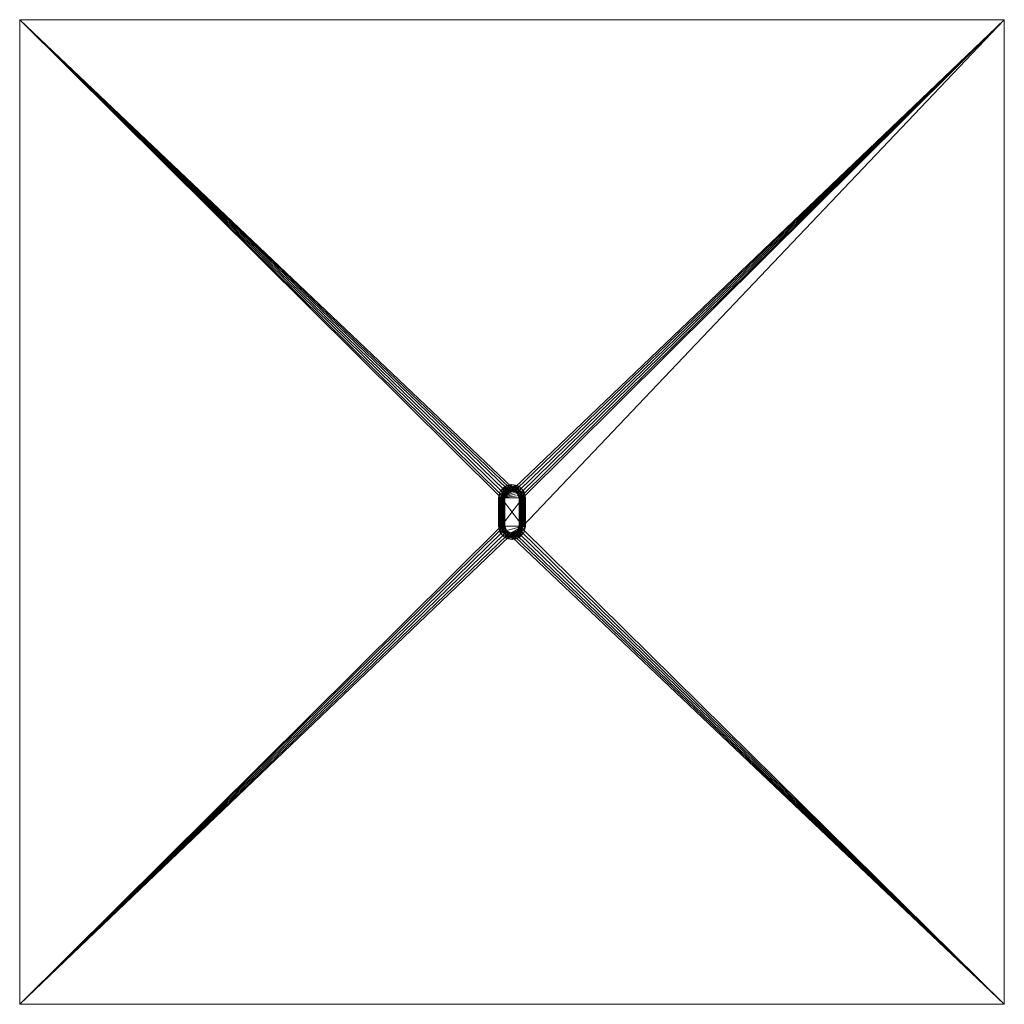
# Model space of a CAD drawing. Header units: millimetres. Extents: x -1219 to 1219, y -1219 to 1219.
import ezdxf

# ---------------------------------------------------------------- set-up
doc = ezdxf.new("R2010")
doc.units = ezdxf.units.MM
doc.layers.add('A-DOOR', color=31, linetype='Continuous')

msp = doc.modelspace()

# ---------------------------------------------------------------- linework, layer by layer
at = {"layer": 'A-DOOR', "lineweight": 13}
for p, q in [((0, 61.5, -7.1), (0, 61.5, -14.7)), ((0, 61.5, -14.7), (0, 52.5, -14.7))]:
    msp.add_line(p, q, dxfattribs=at)

# ---------------------------------------------------------------- meshes
mesh = msp.add_polyface(dxfattribs=at)
corners = [(1219.2, 1219.2, -7.1), (-1219.2, 1219.2, -7.1), (-1219.2, -1219.2, -7.1), (1219.2, -1219.2, -7.1), (-26.5, 35, -7.1), (-25.6, 41.9, -7.1), (-22.9, 48.2, -7.1), (-18.7, 53.7, -7.1), (-13.2, 57.9, -7.1), (-6.9, 60.6, -7.1), (0, 61.5, -7.1), (6.9, 60.6, -7.1), (13.2, 57.9, -7.1), (18.7, 53.7, -7.1), (22.9, 48.2, -7.1), (25.6, 41.9, -7.1), (26.5, 35, -7.1), (26.5, -35, -7.1), (25.6, -41.9, -7.1), (22.9, -48.2, -7.1), (18.7, -53.7, -7.1), (13.2, -57.9, -7.1), (6.9, -60.6, -7.1), (0, -61.5, -7.1), (-6.9, -60.6, -7.1), (-13.2, -57.9, -7.1), (-18.7, -53.7, -7.1), (-22.9, -48.2, -7.1), (-25.6, -41.9, -7.1), (-26.5, -35, -7.1)]
mesh.append_faces([[corners[k] for k in face] for face in [(14, 0, 13), (17, 0, 16), (6, 1, 5), (25, 2, 24), (27, 2, 26)]], dxfattribs={"vtx0": -1, "vtx1": -1})
mesh.append_faces([[corners[k] for k in face] for face in [(0, 14, 15), (0, 15, 16), (3, 18, 19), (3, 22, 23), (1, 6, 7), (2, 27, 28)]], dxfattribs={"vtx0": -1, "vtx2": -1})
mesh.append_faces([[corners[k] for k in face] for face in [(12, 13, 0), (11, 12, 0), (19, 20, 3), (21, 22, 3), (20, 21, 3), (8, 9, 1), (7, 8, 1), (4, 5, 1), (9, 10, 1), (25, 26, 2), (28, 29, 2)]], dxfattribs={"vtx1": -1, "vtx2": -1})
mesh.append_faces([[corners[k] for k in face] for face in [(10, 11, 0, 1), (3, 0, 17, 18), (29, 4, 1, 2), (23, 24, 2, 3)]], dxfattribs={"vtx1": -1, "vtx3": -1})
mesh = msp.add_polyface(dxfattribs=at)
corners = [(1219.2, 1219.2, -40.5), (1219.2, -1219.2, -40.5), (-1219.2, -1219.2, -40.5), (-1219.2, 1219.2, -40.5)]
mesh.append_faces([[corners[k] for k in face] for face in [(0, 1, 2, 3)]])
mesh = msp.add_polyface(dxfattribs=at)
corners = [(1219.2, 1219.2, -7.1), (1219.2, 1219.2, -40.5), (-1219.2, 1219.2, -40.5), (-1219.2, 1219.2, -7.1)]
mesh.append_faces([[corners[k] for k in face] for face in [(0, 1, 2, 3)]])
mesh = msp.add_polyface(dxfattribs=at)
corners = [(-1219.2, 1219.2, -7.1), (-1219.2, 1219.2, -40.5), (-1219.2, -1219.2, -40.5), (-1219.2, -1219.2, -7.1)]
mesh.append_faces([[corners[k] for k in face] for face in [(0, 1, 2, 3)]])
mesh = msp.add_polyface(dxfattribs=at)
corners = [(1219.2, -1219.2, -7.1), (1219.2, -1219.2, -40.5), (1219.2, 1219.2, -40.5), (1219.2, 1219.2, -7.1)]
mesh.append_faces([[corners[k] for k in face] for face in [(0, 1, 2, 3)]])
mesh = msp.add_polyface(dxfattribs=at)
corners = [(33.5, 35, -7.1), (29, 51.8, -7.1), (16.8, 64, -7.1), (0, 68.5, -7.1), (-16.8, 64, -7.1), (-29, 51.8, -7.1), (-33.5, 35, -7.1), (-31.4, 35, -5.9), (-29.1, 35, -5.2), (-26.7, 35, -5.1), (-24.3, 35, -5.6), (-22.1, 35, -6.6), (-20.3, 35, -8.2), (-18.8, 35, -10.1), (-17.9, 35, -12.3), (-17.5, 35, -14.7), (-12.4, 47.4, -14.7), (0, 52.5, -14.7), (12.4, 47.4, -14.7), (17.5, 35, -14.7), (17.9, 35, -12.3), (18.8, 35, -10.1), (20.3, 35, -8.2), (22.1, 35, -6.6), (24.3, 35, -5.6), (26.7, 35, -5.1), (29.1, 35, -5.2), (31.4, 35, -5.9), (-14.3, 42.7, -14.7), (14.3, 42.7, -14.7), (-21.6, 43.3, -6.1), (21.6, 43.3, -6.1), (-31.4, 42.8, -7.1), (31.4, 42.8, -7.1), (-15.9, 38.8, -14.7), (15.9, 38.8, -14.7), (-22.8, 39.2, -6.1), (20.8, 39, -7.4), (26.5, 40.5, -5.1), (-17.7, 51.6, -5.6), (-6.2, 49.9, -14.7), (-4.5, 57.7, -6.1), (4.9, 57.7, -6.1), (17.7, 51.6, -5.6), (6.2, 49.9, -14.7), (-10.7, 54, -6.9), (10.7, 53.7, -7.1), (-23.1, 49.1, -5.1), (-17.4, 46.2, -7.7), (-14.2, 48.3, -9.2), (-22.9, 57.9, -7.1), (-3.1, 51.2, -14.7), (-8.4, 66.3, -7.1), (-10.6, 60.7, -5.1), (-15.9, 57.5, -5.1), (0.2, 61.6, -5.1), (0.1, 55.2, -8.2), (3.1, 51.2, -14.7), (8.4, 66.3, -7.1), (15.5, 46.4, -9.4), (13, 49.6, -9), (9.3, 48.7, -14.7), (19.9, 47.5, -5.9), (22.9, 57.9, -7.1), (-9.3, 48.7, -14.7), (15.9, 57.4, -5.1), (10.8, 61, -5.1)]
mesh.append_faces([[corners[k] for k in face] for face in [(20, 35, 19)]], dxfattribs={"vtx0": -1})
mesh.append_faces([[corners[k] for k in face] for face in [(22, 37, 21), (11, 36, 10), (26, 38, 25), (12, 36, 11), (28, 30, 34), (25, 38, 24), (1, 38, 33), (5, 47, 50), (50, 54, 4), (44, 42, 57), (3, 55, 58), (61, 46, 44), (64, 49, 16)]], dxfattribs={"vtx0": -1, "vtx1": -1})
mesh.append_faces([[corners[k] for k in face] for face in [(37, 38, 31), (36, 13, 34), (39, 50, 47), (59, 60, 18), (39, 47, 48), (42, 58, 55), (45, 53, 54), (36, 32, 8), (30, 47, 32), (36, 30, 32), (56, 42, 55), (45, 39, 49), (42, 56, 57), (24, 38, 37), (62, 43, 59), (48, 49, 39), (31, 35, 37), (27, 33, 38), (21, 37, 35), (31, 38, 1), (49, 64, 45), (36, 34, 30), (41, 45, 40), (31, 59, 29), (46, 65, 66), (52, 53, 41), (43, 62, 1), (46, 61, 60), (46, 60, 65), (48, 47, 30), (54, 50, 39), (30, 28, 48), (28, 49, 48), (63, 65, 43), (55, 52, 41), (54, 53, 4), (41, 53, 45), (39, 45, 54), (56, 55, 41), (2, 66, 65), (51, 56, 41), (44, 46, 42), (60, 59, 43), (65, 60, 43), (59, 31, 62), (1, 62, 31), (58, 42, 66), (46, 66, 42)]], dxfattribs={"vtx0": -1, "vtx1": -1, "vtx2": -1})
mesh.append_faces([[corners[k] for k in face] for face in [(43, 1, 63), (34, 13, 14), (36, 9, 10), (56, 51, 17), (32, 7, 8), (36, 8, 9), (37, 23, 24), (35, 20, 21), (37, 22, 23), (59, 18, 29), (55, 3, 52), (49, 28, 16), (41, 40, 51), (56, 17, 57), (65, 63, 2)]], dxfattribs={"vtx0": -1, "vtx2": -1})
mesh.append_faces([[corners[k] for k in face] for face in [(12, 13, 36), (5, 32, 47), (29, 35, 31), (52, 4, 53), (26, 27, 38), (61, 18, 60), (64, 40, 45), (2, 58, 66)]], dxfattribs={"vtx1": -1, "vtx2": -1})
mesh.append_faces([[corners[k] for k in face] for face in [(27, 0, 33), (14, 15, 34), (32, 6, 7)]], dxfattribs={"vtx2": -1})
mesh = msp.add_polyface(dxfattribs=at)
corners = [(-33.5, -35, -7.1), (-33.5, 35, -7.1), (-29, 51.8, -7.1), (-16.8, 64, -7.1), (0, 68.5, -7.1), (16.8, 64, -7.1), (29, 51.8, -7.1), (33.5, 35, -7.1), (33.5, -35, -7.1), (29, -51.8, -7.1), (16.8, -64, -7.1), (0, -68.5, -7.1), (-16.8, -64, -7.1), (-29, -51.8, -7.1), (26.5, -35, -7.1), (26.5, 35, -7.1), (21.4, 50.6, -7.1), (8.2, 60.2, -7.1), (-8.2, 60.2, -7.1), (-21.4, 50.6, -7.1), (-26.5, 35, -7.1), (-26.5, -35, -7.1), (-21.4, -50.6, -7.1), (-8.2, -60.2, -7.1), (8.2, -60.2, -7.1), (21.4, -50.6, -7.1)]
mesh.append_faces([[corners[k] for k in face] for face in [(10, 25, 9)]], dxfattribs={"vtx0": -1, "vtx1": -1})
mesh.append_faces([[corners[k] for k in face] for face in [(2, 19, 20, 1), (1, 20, 21, 0), (19, 2, 3), (9, 25, 14, 8)]], dxfattribs={"vtx0": -1, "vtx2": -1})
mesh.append_faces([[corners[k] for k in face] for face in [(16, 17, 5, 6), (4, 5, 17, 18), (15, 16, 6, 7), (14, 15, 7, 8), (3, 4, 18, 19), (24, 25, 10, 11), (13, 0, 21, 22), (11, 12, 23, 24), (12, 13, 22, 23)]], dxfattribs={"vtx1": -1, "vtx3": -1})
mesh = msp.add_polyface(dxfattribs=at)
corners = [(-26.5, 35, -23.1), (-26.5, -35, -23.1), (-25.6, -41.9, -23.1), (-22.9, -48.2, -23.1), (-18.7, -53.7, -23.1), (-13.2, -57.9, -23.1), (-6.9, -60.6, -23.1), (0, -61.5, -23.1), (6.9, -60.6, -23.1), (13.2, -57.9, -23.1), (18.7, -53.7, -23.1), (22.9, -48.2, -23.1), (25.6, -41.9, -23.1), (26.5, -35, -23.1), (26.5, 35, -23.1), (25.6, 41.9, -23.1), (22.9, 48.2, -23.1), (18.7, 53.7, -23.1), (13.2, 57.9, -23.1), (6.9, 60.6, -23.1), (0, 61.5, -23.1), (-6.9, 60.6, -23.1), (-13.2, 57.9, -23.1), (-18.7, 53.7, -23.1), (-22.9, 48.2, -23.1), (-25.6, 41.9, -23.1)]
mesh.append_faces([[corners[k] for k in face] for face in [(0, 18, 19)]], dxfattribs={"vtx0": -1, "vtx2": -1})
mesh.append_faces([[corners[k] for k in face] for face in [(0, 21, 22, 23), (13, 5, 6, 7), (0, 14, 15, 16)]], dxfattribs={"vtx0": -1, "vtx3": -1})
mesh.append_faces([[corners[k] for k in face] for face in [(20, 21, 0, 19), (2, 3, 13, 1), (4, 5, 13, 3), (17, 18, 0, 16), (8, 9, 13, 7), (9, 10, 13)]], dxfattribs={"vtx1": -1, "vtx2": -1})
mesh.append_faces([[corners[k] for k in face] for face in [(0, 1, 13, 14)]], dxfattribs={"vtx1": -1, "vtx3": -1})
mesh.append_faces([[corners[k] for k in face] for face in [(24, 25, 0, 23), (11, 12, 13, 10)]], dxfattribs={"vtx2": -1})
mesh = msp.add_polyface(dxfattribs=at)
corners = [(-26.5, 35, -23.1), (-25.6, 41.9, -23.1), (-22.9, 48.2, -23.1), (-18.7, 53.7, -23.1), (-13.2, 57.9, -23.1), (-6.9, 60.6, -23.1), (0, 61.5, -23.1), (6.9, 60.6, -23.1), (13.2, 57.9, -23.1), (18.7, 53.7, -23.1), (22.9, 48.2, -23.1), (25.6, 41.9, -23.1), (26.5, 35, -23.1), (26.5, 35, -7.1), (25.6, 41.9, -7.1), (22.9, 48.2, -7.1), (18.7, 53.7, -7.1), (13.2, 57.9, -7.1), (6.9, 60.6, -7.1), (0, 61.5, -7.1), (-6.9, 60.6, -7.1), (-13.2, 57.9, -7.1), (-18.7, 53.7, -7.1), (-22.9, 48.2, -7.1), (-25.6, 41.9, -7.1), (-26.5, 35, -7.1)]
mesh.append_faces([[corners[k] for k in face] for face in [(1, 24, 25, 0), (14, 11, 12, 13)]], dxfattribs={"vtx0": -1})
mesh.append_faces([[corners[k] for k in face] for face in [(2, 23, 24, 1), (4, 21, 22, 3), (3, 22, 23, 2), (5, 20, 21, 4), (20, 5, 6, 19), (7, 18, 19, 6), (8, 17, 18, 7), (10, 15, 16, 9), (9, 16, 17, 8), (11, 14, 15, 10)]], dxfattribs={"vtx0": -1, "vtx2": -1})
mesh = msp.add_polyface(dxfattribs=at)
corners = [(-26.5, 35, -23.1), (-25.6, 41.9, -23.1), (-22.9, 48.2, -23.1), (-18.7, 53.7, -23.1), (-13.2, 57.9, -23.1), (-6.9, 60.6, -23.1), (0, 61.5, -23.1), (6.9, 60.6, -23.1), (13.2, 57.9, -23.1), (18.7, 53.7, -23.1), (22.9, 48.2, -23.1), (25.6, 41.9, -23.1), (26.5, 35, -23.1), (26.5, -35, -23.1), (25.6, -41.9, -23.1), (22.9, -48.2, -23.1), (18.7, -53.7, -23.1), (13.2, -57.9, -23.1), (6.9, -60.6, -23.1), (0, -61.5, -23.1), (-6.9, -60.6, -23.1), (-13.2, -57.9, -23.1), (-18.7, -53.7, -23.1), (-22.9, -48.2, -23.1), (-25.6, -41.9, -23.1), (-26.5, -35, -23.1)]
mesh.append_faces([[corners[k] for k in face] for face in [(21, 19, 20), (23, 21, 22), (6, 3, 4, 5)]], dxfattribs={"vtx0": -1})
mesh.append_faces([[corners[k] for k in face] for face in [(1, 6, 0), (0, 12, 25)]], dxfattribs={"vtx0": -1, "vtx1": -1})
mesh.append_faces([[corners[k] for k in face] for face in [(13, 21, 25, 12)]], dxfattribs={"vtx0": -1, "vtx1": -1, "vtx2": -1})
mesh.append_faces([[corners[k] for k in face] for face in [(6, 9, 12, 0)]], dxfattribs={"vtx0": -1, "vtx1": -1, "vtx2": -1, "vtx3": -1})
mesh.append_faces([[corners[k] for k in face] for face in [(21, 17, 18, 19)]], dxfattribs={"vtx0": -1, "vtx3": -1})
mesh.append_faces([[corners[k] for k in face] for face in [(13, 14, 17, 21)]], dxfattribs={"vtx1": -1, "vtx2": -1, "vtx3": -1})
mesh.append_faces([[corners[k] for k in face] for face in [(15, 16, 17, 14), (10, 11, 12, 9)]], dxfattribs={"vtx2": -1})
mesh.append_faces([[corners[k] for k in face] for face in [(23, 24, 25, 21), (1, 2, 3, 6)]], dxfattribs={"vtx2": -1, "vtx3": -1})
mesh.append_faces([[corners[k] for k in face] for face in [(6, 7, 8, 9)]], dxfattribs={"vtx3": -1})
mesh = msp.add_polyface(dxfattribs=at)
corners = [(-26.5, 35, -20.1), (-26.5, -35, -20.1), (-25.6, -41.9, -20.1), (-22.9, -48.2, -20.1), (-18.7, -53.7, -20.1), (-13.2, -57.9, -20.1), (-6.9, -60.6, -20.1), (0, -61.5, -20.1), (6.9, -60.6, -20.1), (13.2, -57.9, -20.1), (18.7, -53.7, -20.1), (22.9, -48.2, -20.1), (25.6, -41.9, -20.1), (26.5, -35, -20.1), (26.5, 35, -20.1), (25.6, 41.9, -20.1), (22.9, 48.2, -20.1), (18.7, 53.7, -20.1), (13.2, 57.9, -20.1), (6.9, 60.6, -20.1), (0, 61.5, -20.1), (-6.9, 60.6, -20.1), (-13.2, 57.9, -20.1), (-18.7, 53.7, -20.1), (-22.9, 48.2, -20.1), (-25.6, 41.9, -20.1)]
mesh.append_faces([[corners[k] for k in face] for face in [(1, 13, 0)]], dxfattribs={"vtx0": -1, "vtx1": -1})
mesh.append_faces([[corners[k] for k in face] for face in [(13, 7, 8)]], dxfattribs={"vtx0": -1, "vtx2": -1})
mesh.append_faces([[corners[k] for k in face] for face in [(0, 21, 22, 23), (13, 1, 2, 3), (13, 5, 6, 7), (13, 8, 9, 10)]], dxfattribs={"vtx0": -1, "vtx3": -1})
mesh.append_faces([[corners[k] for k in face] for face in [(20, 21, 0, 19), (18, 19, 0, 17), (16, 17, 0, 15), (14, 15, 0, 13), (4, 5, 13, 3)]], dxfattribs={"vtx1": -1, "vtx2": -1})
mesh.append_faces([[corners[k] for k in face] for face in [(24, 25, 0, 23), (11, 12, 13, 10)]], dxfattribs={"vtx2": -1})
mesh = msp.add_polyface(dxfattribs=at)
corners = [(-26.5, 35, -20.1), (-25.6, 41.9, -20.1), (-22.9, 48.2, -20.1), (-18.7, 53.7, -20.1), (-13.2, 57.9, -20.1), (-6.9, 60.6, -20.1), (0, 61.5, -20.1), (6.9, 60.6, -20.1), (13.2, 57.9, -20.1), (18.7, 53.7, -20.1), (22.9, 48.2, -20.1), (25.6, 41.9, -20.1), (26.5, 35, -20.1), (26.5, 35, -23.1), (25.6, 41.9, -23.1), (22.9, 48.2, -23.1), (18.7, 53.7, -23.1), (13.2, 57.9, -23.1), (6.9, 60.6, -23.1), (0, 61.5, -23.1), (-6.9, 60.6, -23.1), (-13.2, 57.9, -23.1), (-18.7, 53.7, -23.1), (-22.9, 48.2, -23.1), (-25.6, 41.9, -23.1), (-26.5, 35, -23.1)]
mesh.append_faces([[corners[k] for k in face] for face in [(13, 14, 11, 12), (0, 1, 24, 25)]], dxfattribs={"vtx1": -1})
mesh.append_faces([[corners[k] for k in face] for face in [(14, 15, 10, 11), (16, 17, 8, 9), (15, 16, 9, 10), (17, 18, 7, 8), (6, 7, 18, 19), (19, 20, 5, 6), (20, 21, 4, 5), (22, 23, 2, 3), (21, 22, 3, 4), (23, 24, 1, 2)]], dxfattribs={"vtx1": -1, "vtx3": -1})
mesh = msp.add_polyface(dxfattribs=at)
corners = [(26.5, 35, -14.7), (25.6, 41.9, -14.7), (22.9, 48.2, -14.7), (18.7, 53.7, -14.7), (13.2, 57.9, -14.7), (6.9, 60.6, -14.7), (0, 61.5, -14.7), (-6.9, 60.6, -14.7), (-13.2, 57.9, -14.7), (-18.7, 53.7, -14.7), (-22.9, 48.2, -14.7), (-25.6, 41.9, -14.7), (-26.5, 35, -14.7), (-26.5, -35, -14.7), (-25.6, -41.9, -14.7), (-22.9, -48.2, -14.7), (-18.7, -53.7, -14.7), (-13.2, -57.9, -14.7), (-6.9, -60.6, -14.7), (0, -61.5, -14.7), (6.9, -60.6, -14.7), (13.2, -57.9, -14.7), (18.7, -53.7, -14.7), (22.9, -48.2, -14.7), (25.6, -41.9, -14.7), (26.5, -35, -14.7), (17.5, -35, -14.7), (16.9, -39.5, -14.7), (15.2, -43.8, -14.7), (12.4, -47.4, -14.7), (8.8, -50.2, -14.7), (4.5, -51.9, -14.7), (0, -52.5, -14.7), (-4.5, -51.9, -14.7), (-8.8, -50.2, -14.7), (-12.4, -47.4, -14.7), (-15.2, -43.8, -14.7), (-16.9, -39.5, -14.7), (-17.5, -35, -14.7), (-17.5, 35, -14.7), (-16.9, 39.5, -14.7), (-15.2, 43.8, -14.7), (-12.4, 47.4, -14.7), (-8.8, 50.2, -14.7), (-4.5, 51.9, -14.7), (0, 52.5, -14.7), (4.5, 51.9, -14.7), (8.8, 50.2, -14.7), (12.4, 47.4, -14.7), (15.2, 43.8, -14.7), (16.9, 39.5, -14.7), (17.5, 35, -14.7)]
mesh.append_faces([[corners[k] for k in face] for face in [(33, 17, 18, 32), (12, 39, 40, 11), (41, 10, 11, 40), (42, 9, 10, 41), (43, 8, 9, 42), (8, 43, 44), (22, 29, 30), (23, 28, 29, 22), (28, 23, 24, 27), (25, 26, 27, 24), (26, 25, 0, 51), (47, 3, 4, 46), (46, 4, 5, 45)]], dxfattribs={"vtx0": -1, "vtx2": -1})
mesh.append_faces([[corners[k] for k in face] for face in [(32, 18, 19, 20)]], dxfattribs={"vtx0": -1, "vtx3": -1})
mesh.append_faces([[corners[k] for k in face] for face in [(33, 34, 17), (6, 7, 45, 5), (47, 48, 3)]], dxfattribs={"vtx1": -1, "vtx2": -1})
mesh.append_faces([[corners[k] for k in face] for face in [(36, 37, 14, 15), (37, 38, 13, 14), (12, 13, 38, 39), (15, 16, 35, 36), (34, 35, 16, 17), (7, 8, 44, 45), (31, 32, 20, 21), (30, 31, 21, 22), (50, 51, 0, 1), (48, 49, 2, 3), (1, 2, 49, 50)]], dxfattribs={"vtx1": -1, "vtx3": -1})
mesh = msp.add_polyface(dxfattribs=at)
corners = [(26.5, 35, -20.1), (26.5, -35, -20.1), (25.6, -41.9, -20.1), (22.9, -48.2, -20.1), (18.7, -53.7, -20.1), (13.2, -57.9, -20.1), (6.9, -60.6, -20.1), (0, -61.5, -20.1), (-6.9, -60.6, -20.1), (-13.2, -57.9, -20.1), (-18.7, -53.7, -20.1), (-22.9, -48.2, -20.1), (-25.6, -41.9, -20.1), (-26.5, -35, -20.1), (-26.5, 35, -20.1), (-25.6, 41.9, -20.1), (-22.9, 48.2, -20.1), (-18.7, 53.7, -20.1), (-13.2, 57.9, -20.1), (-6.9, 60.6, -20.1), (0, 61.5, -20.1), (6.9, 60.6, -20.1), (13.2, 57.9, -20.1), (18.7, 53.7, -20.1), (22.9, 48.2, -20.1), (25.6, 41.9, -20.1), (17.5, -35, -20.1), (17.5, 35, -20.1), (16.9, 39.5, -20.1), (15.2, 43.8, -20.1), (12.4, 47.4, -20.1), (8.8, 50.2, -20.1), (4.5, 51.9, -20.1), (0, 52.5, -20.1), (-4.5, 51.9, -20.1), (-8.8, 50.2, -20.1), (-12.4, 47.4, -20.1), (-15.2, 43.8, -20.1), (-16.9, 39.5, -20.1), (-17.5, 35, -20.1), (-17.5, -35, -20.1), (-16.9, -39.5, -20.1), (-15.2, -43.8, -20.1), (-12.4, -47.4, -20.1), (-8.8, -50.2, -20.1), (-4.5, -51.9, -20.1), (0, -52.5, -20.1), (4.5, -51.9, -20.1), (8.8, -50.2, -20.1), (12.4, -47.4, -20.1), (15.2, -43.8, -20.1), (16.9, -39.5, -20.1)]
mesh.append_faces([[corners[k] for k in face] for face in [(47, 5, 6, 46), (0, 27, 28, 25), (29, 24, 25, 28), (30, 23, 24, 29), (31, 22, 23, 30), (22, 31, 32), (10, 43, 44), (11, 42, 43, 10), (42, 11, 12, 41), (13, 40, 41, 12), (40, 13, 14, 39), (35, 17, 18, 34), (34, 18, 19, 33)]], dxfattribs={"vtx0": -1, "vtx2": -1})
mesh.append_faces([[corners[k] for k in face] for face in [(46, 6, 7, 8)]], dxfattribs={"vtx0": -1, "vtx3": -1})
mesh.append_faces([[corners[k] for k in face] for face in [(47, 48, 5), (20, 21, 33, 19), (35, 36, 17)]], dxfattribs={"vtx1": -1, "vtx2": -1})
mesh.append_faces([[corners[k] for k in face] for face in [(50, 51, 2, 3), (51, 26, 1, 2), (0, 1, 26, 27), (3, 4, 49, 50), (48, 49, 4, 5), (21, 22, 32, 33), (45, 46, 8, 9), (44, 45, 9, 10), (38, 39, 14, 15), (36, 37, 16, 17), (15, 16, 37, 38)]], dxfattribs={"vtx1": -1, "vtx3": -1})
mesh = msp.add_polyface(dxfattribs=at)
corners = [(-26.5, 35, -14.7), (-25.6, 41.9, -14.7), (-22.9, 48.2, -14.7), (-18.7, 53.7, -14.7), (-13.2, 57.9, -14.7), (-6.9, 60.6, -14.7), (0, 61.5, -14.7), (6.9, 60.6, -14.7), (13.2, 57.9, -14.7), (18.7, 53.7, -14.7), (22.9, 48.2, -14.7), (25.6, 41.9, -14.7), (26.5, 35, -14.7), (26.5, 35, -20.1), (25.6, 41.9, -20.1), (22.9, 48.2, -20.1), (18.7, 53.7, -20.1), (13.2, 57.9, -20.1), (6.9, 60.6, -20.1), (0, 61.5, -20.1), (-6.9, 60.6, -20.1), (-13.2, 57.9, -20.1), (-18.7, 53.7, -20.1), (-22.9, 48.2, -20.1), (-25.6, 41.9, -20.1), (-26.5, 35, -20.1)]
mesh.append_faces([[corners[k] for k in face] for face in [(13, 14, 11, 12), (0, 1, 24, 25)]], dxfattribs={"vtx1": -1})
mesh.append_faces([[corners[k] for k in face] for face in [(14, 15, 10, 11), (16, 17, 8, 9), (15, 16, 9, 10), (17, 18, 7, 8), (6, 7, 18, 19), (19, 20, 5, 6), (20, 21, 4, 5), (22, 23, 2, 3), (21, 22, 3, 4), (23, 24, 1, 2)]], dxfattribs={"vtx1": -1, "vtx3": -1})
mesh = msp.add_polyface(dxfattribs=at)
corners = [(26.5, 35, -14.7), (21.4, 50.6, -14.7), (8.2, 60.2, -14.7), (-8.2, 60.2, -14.7), (-21.4, 50.6, -14.7), (-26.5, 35, -14.7), (-26.5, 35, -7.1), (-21.4, 50.6, -7.1), (-8.2, 60.2, -7.1), (8.2, 60.2, -7.1), (21.4, 50.6, -7.1), (26.5, 35, -7.1), (-23.1, 45.5, -14.7), (-24, 42.8, -7.1), (-14.8, 55.4, -7.1), (-14.8, 55.4, -14.7), (0, 60.2, -14.7), (0, 60.2, -7.1), (14.8, 55.4, -7.1), (14.8, 55.4, -14.7), (23.1, 45.5, -7.1), (24, 42.8, -14.7), (-24.8, 40.3, -14.7), (24.8, 40.3, -7.1)]
mesh.append_faces([[corners[k] for k in face] for face in [(7, 12, 13), (21, 23, 0), (1, 20, 21), (20, 1, 10)]], dxfattribs={"vtx0": -1, "vtx1": -1})
mesh.append_faces([[corners[k] for k in face] for face in [(13, 12, 22), (7, 4, 12), (21, 20, 23)]], dxfattribs={"vtx0": -1, "vtx2": -1})
mesh.append_faces([[corners[k] for k in face] for face in [(6, 13, 22)]], dxfattribs={"vtx1": -1, "vtx2": -1})
mesh.append_faces([[corners[k] for k in face] for face in [(15, 4, 7, 14), (3, 15, 14, 8), (17, 9, 2, 16), (19, 2, 9, 18), (18, 10, 1, 19), (16, 3, 8, 17)]], dxfattribs={"vtx1": -1, "vtx3": -1})
mesh.append_faces([[corners[k] for k in face] for face in [(22, 5, 6), (23, 11, 0)]], dxfattribs={"vtx2": -1})
mesh = msp.add_polyface(dxfattribs=at)
corners = [(-26.5, -35, -14.7), (-26.5, 35, -14.7), (-21.4, 50.6, -14.7), (-8.2, 60.2, -14.7), (8.2, 60.2, -14.7), (21.4, 50.6, -14.7), (26.5, 35, -14.7), (26.5, -35, -14.7), (21.4, -50.6, -14.7), (8.2, -60.2, -14.7), (-8.2, -60.2, -14.7), (-21.4, -50.6, -14.7), (17.5, -35, -14.7), (17.5, 35, -14.7), (12.4, 47.4, -14.7), (0, 52.5, -14.7), (-12.4, 47.4, -14.7), (-17.5, 35, -14.7), (-17.5, -35, -14.7), (-12.4, -47.4, -14.7), (0, -52.5, -14.7), (12.4, -47.4, -14.7)]
mesh.append_faces([[corners[k] for k in face] for face in [(17, 2, 16), (18, 0, 17)]], dxfattribs={"vtx0": -1, "vtx1": -1})
mesh.append_faces([[corners[k] for k in face] for face in [(14, 4, 5, 13), (4, 14, 15, 3), (16, 2, 3, 15)]], dxfattribs={"vtx0": -1, "vtx2": -1})
mesh.append_faces([[corners[k] for k in face] for face in [(13, 5, 6, 7)]], dxfattribs={"vtx0": -1, "vtx3": -1})
mesh.append_faces([[corners[k] for k in face] for face in [(1, 2, 17, 0)]], dxfattribs={"vtx1": -1, "vtx2": -1})
mesh.append_faces([[corners[k] for k in face] for face in [(7, 8, 12, 13), (8, 9, 21, 12), (20, 21, 9, 10), (11, 0, 18, 19), (10, 11, 19, 20)]], dxfattribs={"vtx1": -1, "vtx3": -1})
mesh = msp.add_polyface(dxfattribs=at)
corners = [(17.5, 35, -14.7), (16.9, 39.5, -14.7), (15.2, 43.8, -14.7), (12.4, 47.4, -14.7), (8.8, 50.2, -14.7), (4.5, 51.9, -14.7), (0, 52.5, -14.7), (-4.5, 51.9, -14.7), (-8.8, 50.2, -14.7), (-12.4, 47.4, -14.7), (-15.2, 43.8, -14.7), (-16.9, 39.5, -14.7), (-17.5, 35, -14.7), (-17.5, 35, -20.1), (-16.9, 39.5, -20.1), (-15.2, 43.8, -20.1), (-12.4, 47.4, -20.1), (-8.8, 50.2, -20.1), (-4.5, 51.9, -20.1), (0, 52.5, -20.1), (4.5, 51.9, -20.1), (8.8, 50.2, -20.1), (12.4, 47.4, -20.1), (15.2, 43.8, -20.1), (16.9, 39.5, -20.1), (17.5, 35, -20.1)]
mesh.append_faces([[corners[k] for k in face] for face in [(0, 1, 24, 25)]], dxfattribs={"vtx1": -1})
mesh.append_faces([[corners[k] for k in face] for face in [(10, 11, 14, 15), (8, 9, 16, 17), (9, 10, 15, 16), (7, 8, 17, 18), (18, 19, 6, 7), (4, 5, 20, 21), (3, 4, 21, 22), (1, 2, 23, 24), (2, 3, 22, 23), (19, 20, 5, 6)]], dxfattribs={"vtx1": -1, "vtx3": -1})
mesh.append_faces([[corners[k] for k in face] for face in [(11, 12, 13, 14)]], dxfattribs={"vtx3": -1})
mesh = msp.add_polyface(dxfattribs=at)
corners = [(-33.5, -35, -7.1), (-31.4, -35, -5.9), (-29.1, -35, -5.2), (-26.7, -35, -5.1), (-24.3, -35, -5.6), (-22.1, -35, -6.6), (-20.3, -35, -8.2), (-18.8, -35, -10.1), (-17.9, -35, -12.3), (-17.5, -35, -14.7), (-17.5, 35, -14.7), (-17.9, 35, -12.3), (-18.8, 35, -10.1), (-20.3, 35, -8.2), (-22.1, 35, -6.6), (-24.3, 35, -5.6), (-26.7, 35, -5.1), (-29.1, 35, -5.2), (-31.4, 35, -5.9), (-33.5, 35, -7.1)]
mesh.append_faces([[corners[k] for k in face] for face in [(1, 18, 19, 0)]], dxfattribs={"vtx0": -1})
mesh.append_faces([[corners[k] for k in face] for face in [(7, 12, 13, 6), (8, 11, 12, 7), (6, 13, 14, 5), (5, 14, 15, 4), (4, 15, 16, 3), (2, 17, 18, 1), (3, 16, 17, 2)]], dxfattribs={"vtx0": -1, "vtx2": -1})
mesh.append_faces([[corners[k] for k in face] for face in [(9, 10, 11, 8)]], dxfattribs={"vtx2": -1})
mesh = msp.add_polyface(dxfattribs=at)
corners = [(-26.5, 35, -23.1), (-26.5, 35, -7.1), (-26.5, -35, -7.1), (-26.5, -35, -23.1)]
mesh.append_faces([[corners[k] for k in face] for face in [(0, 1, 2, 3)]])
mesh = msp.add_polyface(dxfattribs=at)
corners = [(-26.5, 35, -20.1), (-26.5, 35, -23.1), (-26.5, -35, -23.1), (-26.5, -35, -20.1)]
mesh.append_faces([[corners[k] for k in face] for face in [(0, 1, 2, 3)]])
mesh = msp.add_polyface(dxfattribs=at)
corners = [(-26.5, 35, -14.7), (-26.5, 35, -20.1), (-26.5, -35, -20.1), (-26.5, -35, -14.7)]
mesh.append_faces([[corners[k] for k in face] for face in [(0, 1, 2, 3)]])
mesh = msp.add_polyface(dxfattribs=at)
corners = [(-26.5, -35, -7.1), (-26.5, 35, -7.1), (-26.5, 35, -14.7), (-26.5, -35, -14.7)]
mesh.append_faces([[corners[k] for k in face] for face in [(0, 1, 2, 3)]])
mesh = msp.add_polyface(dxfattribs=at)
corners = [(-17.5, -35, -14.7), (-17.5, -35, -20.1), (-17.5, 35, -20.1), (-17.5, 35, -14.7)]
mesh.append_faces([[corners[k] for k in face] for face in [(0, 1, 2, 3)]])
mesh = msp.add_polyface(dxfattribs=at)
corners = [(17.5, 35, -14.7), (17.5, 35, -20.1), (17.5, -35, -20.1), (17.5, -35, -14.7)]
mesh.append_faces([[corners[k] for k in face] for face in [(0, 1, 2, 3)]])
mesh = msp.add_polyface(dxfattribs=at)
corners = [(33.5, 35, -7.1), (31.4, 35, -5.9), (29.1, 35, -5.2), (26.7, 35, -5.1), (24.3, 35, -5.6), (22.1, 35, -6.6), (20.3, 35, -8.2), (18.8, 35, -10.1), (17.9, 35, -12.3), (17.5, 35, -14.7), (17.5, -35, -14.7), (17.9, -35, -12.3), (18.8, -35, -10.1), (20.3, -35, -8.2), (22.1, -35, -6.6), (24.3, -35, -5.6), (26.7, -35, -5.1), (29.1, -35, -5.2), (31.4, -35, -5.9), (33.5, -35, -7.1)]
mesh.append_faces([[corners[k] for k in face] for face in [(1, 18, 19, 0)]], dxfattribs={"vtx0": -1})
mesh.append_faces([[corners[k] for k in face] for face in [(7, 12, 13, 6), (8, 11, 12, 7), (6, 13, 14, 5), (5, 14, 15, 4), (4, 15, 16, 3), (2, 17, 18, 1), (3, 16, 17, 2)]], dxfattribs={"vtx0": -1, "vtx2": -1})
mesh.append_faces([[corners[k] for k in face] for face in [(9, 10, 11, 8)]], dxfattribs={"vtx2": -1})
mesh = msp.add_polyface(dxfattribs=at)
corners = [(26.5, -35, -23.1), (26.5, -35, -7.1), (26.5, 35, -7.1), (26.5, 35, -23.1)]
mesh.append_faces([[corners[k] for k in face] for face in [(0, 1, 2, 3)]])
mesh = msp.add_polyface(dxfattribs=at)
corners = [(26.5, -35, -20.1), (26.5, -35, -23.1), (26.5, 35, -23.1), (26.5, 35, -20.1)]
mesh.append_faces([[corners[k] for k in face] for face in [(0, 1, 2, 3)]])
mesh = msp.add_polyface(dxfattribs=at)
corners = [(26.5, -35, -14.7), (26.5, -35, -20.1), (26.5, 35, -20.1), (26.5, 35, -14.7)]
mesh.append_faces([[corners[k] for k in face] for face in [(0, 1, 2, 3)]])
mesh = msp.add_polyface(dxfattribs=at)
corners = [(26.5, 35, -7.1), (26.5, -35, -7.1), (26.5, -35, -14.7), (26.5, 35, -14.7)]
mesh.append_faces([[corners[k] for k in face] for face in [(0, 1, 2, 3)]])
mesh = msp.add_polyface(dxfattribs=at)
corners = [(-33.5, -35, -7.1), (-29, -51.8, -7.1), (-16.8, -64, -7.1), (0, -68.5, -7.1), (16.8, -64, -7.1), (29, -51.8, -7.1), (33.5, -35, -7.1), (31.4, -35, -5.9), (29.1, -35, -5.2), (26.7, -35, -5.1), (24.3, -35, -5.6), (22.1, -35, -6.6), (20.3, -35, -8.2), (18.8, -35, -10.1), (17.9, -35, -12.3), (17.5, -35, -14.7), (12.4, -47.4, -14.7), (0, -52.5, -14.7), (-12.4, -47.4, -14.7), (-17.5, -35, -14.7), (-17.9, -35, -12.3), (-18.8, -35, -10.1), (-20.3, -35, -8.2), (-22.1, -35, -6.6), (-24.3, -35, -5.6), (-26.7, -35, -5.1), (-29.1, -35, -5.2), (-31.4, -35, -5.9), (14.3, -42.7, -14.7), (-14.3, -42.7, -14.7), (21.6, -43.3, -6.1), (-21.6, -43.3, -6.1), (31.4, -42.8, -7.1), (-31.4, -42.8, -7.1), (15.9, -38.8, -14.7), (-15.9, -38.8, -14.7), (22.8, -39.2, -6.1), (-20.8, -39, -7.4), (-26.5, -40.5, -5.1), (17.7, -51.6, -5.6), (6.2, -49.9, -14.7), (4.5, -57.7, -6.1), (-4.9, -57.7, -6.1), (-17.7, -51.6, -5.6), (-6.2, -49.9, -14.7), (10.7, -54, -6.9), (-10.7, -53.7, -7.1), (23.1, -49.1, -5.1), (17.4, -46.2, -7.7), (14.2, -48.3, -9.2), (22.9, -57.9, -7.1), (3.1, -51.2, -14.7), (8.4, -66.3, -7.1), (10.6, -60.7, -5.1), (15.9, -57.5, -5.1), (-0.2, -61.6, -5.1), (-0.1, -55.2, -8.2), (-3.1, -51.2, -14.7), (-8.4, -66.3, -7.1), (-15.5, -46.4, -9.4), (-13, -49.6, -9), (-9.3, -48.7, -14.7), (-19.9, -47.5, -5.9), (-22.9, -57.9, -7.1), (9.3, -48.7, -14.7), (-15.9, -57.4, -5.1), (-10.8, -61, -5.1)]
mesh.append_faces([[corners[k] for k in face] for face in [(20, 35, 19)]], dxfattribs={"vtx0": -1})
mesh.append_faces([[corners[k] for k in face] for face in [(22, 37, 21), (11, 36, 10), (26, 38, 25), (12, 36, 11), (28, 30, 34), (25, 38, 24), (1, 38, 33), (5, 47, 50), (50, 54, 4), (3, 55, 58), (61, 46, 44), (64, 49, 16)]], dxfattribs={"vtx0": -1, "vtx1": -1})
mesh.append_faces([[corners[k] for k in face] for face in [(37, 38, 31), (36, 13, 34), (39, 50, 47), (59, 60, 18), (39, 47, 48), (42, 58, 55), (45, 53, 54), (36, 32, 8), (30, 47, 32), (36, 30, 32), (55, 56, 42), (45, 39, 49), (42, 56, 57), (24, 38, 37), (62, 43, 59), (48, 49, 39), (31, 35, 37), (27, 33, 38), (21, 37, 35), (31, 38, 1), (49, 64, 45), (36, 34, 30), (41, 45, 40), (31, 59, 29), (46, 65, 66), (52, 53, 41), (43, 62, 1), (46, 61, 60), (46, 60, 65), (48, 47, 30), (54, 50, 39), (30, 28, 48), (28, 49, 48), (63, 65, 43), (55, 52, 41), (54, 53, 4), (41, 53, 45), (39, 45, 54), (56, 55, 41), (2, 66, 65), (51, 56, 41), (44, 46, 42), (60, 59, 43), (65, 60, 43), (59, 31, 62), (1, 62, 31), (58, 42, 66), (46, 66, 42)]], dxfattribs={"vtx0": -1, "vtx1": -1, "vtx2": -1})
mesh.append_faces([[corners[k] for k in face] for face in [(43, 1, 63), (34, 13, 14), (36, 9, 10), (56, 51, 17), (32, 7, 8), (36, 8, 9), (37, 23, 24), (35, 20, 21), (37, 22, 23), (59, 18, 29), (55, 3, 52), (49, 28, 16), (41, 40, 51), (56, 17, 57), (65, 63, 2)]], dxfattribs={"vtx0": -1, "vtx2": -1})
mesh.append_faces([[corners[k] for k in face] for face in [(12, 13, 36), (5, 32, 47), (29, 35, 31), (52, 4, 53), (26, 27, 38), (57, 44, 42), (61, 18, 60), (64, 40, 45), (2, 58, 66)]], dxfattribs={"vtx1": -1, "vtx2": -1})
mesh.append_faces([[corners[k] for k in face] for face in [(27, 0, 33), (14, 15, 34), (32, 6, 7)]], dxfattribs={"vtx2": -1})
mesh = msp.add_polyface(dxfattribs=at)
corners = [(26.5, -35, -23.1), (25.6, -41.9, -23.1), (22.9, -48.2, -23.1), (18.7, -53.7, -23.1), (13.2, -57.9, -23.1), (6.9, -60.6, -23.1), (0, -61.5, -23.1), (-6.9, -60.6, -23.1), (-13.2, -57.9, -23.1), (-18.7, -53.7, -23.1), (-22.9, -48.2, -23.1), (-25.6, -41.9, -23.1), (-26.5, -35, -23.1), (-26.5, -35, -7.1), (-25.6, -41.9, -7.1), (-22.9, -48.2, -7.1), (-18.7, -53.7, -7.1), (-13.2, -57.9, -7.1), (-6.9, -60.6, -7.1), (0, -61.5, -7.1), (6.9, -60.6, -7.1), (13.2, -57.9, -7.1), (18.7, -53.7, -7.1), (22.9, -48.2, -7.1), (25.6, -41.9, -7.1), (26.5, -35, -7.1)]
mesh.append_faces([[corners[k] for k in face] for face in [(1, 24, 25, 0), (14, 11, 12, 13)]], dxfattribs={"vtx0": -1})
mesh.append_faces([[corners[k] for k in face] for face in [(2, 23, 24, 1), (4, 21, 22, 3), (3, 22, 23, 2), (5, 20, 21, 4), (20, 5, 6, 19), (7, 18, 19, 6), (8, 17, 18, 7), (10, 15, 16, 9), (9, 16, 17, 8), (11, 14, 15, 10)]], dxfattribs={"vtx0": -1, "vtx2": -1})
mesh = msp.add_polyface(dxfattribs=at)
corners = [(26.5, -35, -20.1), (25.6, -41.9, -20.1), (22.9, -48.2, -20.1), (18.7, -53.7, -20.1), (13.2, -57.9, -20.1), (6.9, -60.6, -20.1), (0, -61.5, -20.1), (-6.9, -60.6, -20.1), (-13.2, -57.9, -20.1), (-18.7, -53.7, -20.1), (-22.9, -48.2, -20.1), (-25.6, -41.9, -20.1), (-26.5, -35, -20.1), (-26.5, -35, -23.1), (-25.6, -41.9, -23.1), (-22.9, -48.2, -23.1), (-18.7, -53.7, -23.1), (-13.2, -57.9, -23.1), (-6.9, -60.6, -23.1), (0, -61.5, -23.1), (6.9, -60.6, -23.1), (13.2, -57.9, -23.1), (18.7, -53.7, -23.1), (22.9, -48.2, -23.1), (25.6, -41.9, -23.1), (26.5, -35, -23.1)]
mesh.append_faces([[corners[k] for k in face] for face in [(13, 14, 11, 12), (0, 1, 24, 25)]], dxfattribs={"vtx1": -1})
mesh.append_faces([[corners[k] for k in face] for face in [(14, 15, 10, 11), (16, 17, 8, 9), (15, 16, 9, 10), (17, 18, 7, 8), (6, 7, 18, 19), (19, 20, 5, 6), (20, 21, 4, 5), (22, 23, 2, 3), (21, 22, 3, 4), (23, 24, 1, 2)]], dxfattribs={"vtx1": -1, "vtx3": -1})
mesh = msp.add_polyface(dxfattribs=at)
corners = [(26.5, -35, -14.7), (25.6, -41.9, -14.7), (22.9, -48.2, -14.7), (18.7, -53.7, -14.7), (13.2, -57.9, -14.7), (6.9, -60.6, -14.7), (0, -61.5, -14.7), (-6.9, -60.6, -14.7), (-13.2, -57.9, -14.7), (-18.7, -53.7, -14.7), (-22.9, -48.2, -14.7), (-25.6, -41.9, -14.7), (-26.5, -35, -14.7), (-26.5, -35, -20.1), (-25.6, -41.9, -20.1), (-22.9, -48.2, -20.1), (-18.7, -53.7, -20.1), (-13.2, -57.9, -20.1), (-6.9, -60.6, -20.1), (0, -61.5, -20.1), (6.9, -60.6, -20.1), (13.2, -57.9, -20.1), (18.7, -53.7, -20.1), (22.9, -48.2, -20.1), (25.6, -41.9, -20.1), (26.5, -35, -20.1)]
mesh.append_faces([[corners[k] for k in face] for face in [(13, 14, 11, 12), (0, 1, 24, 25)]], dxfattribs={"vtx1": -1})
mesh.append_faces([[corners[k] for k in face] for face in [(14, 15, 10, 11), (16, 17, 8, 9), (15, 16, 9, 10), (17, 18, 7, 8), (6, 7, 18, 19), (19, 20, 5, 6), (20, 21, 4, 5), (22, 23, 2, 3), (21, 22, 3, 4), (23, 24, 1, 2)]], dxfattribs={"vtx1": -1, "vtx3": -1})
mesh = msp.add_polyface(dxfattribs=at)
corners = [(-26.5, -35, -14.7), (-21.4, -50.6, -14.7), (-8.2, -60.2, -14.7), (8.2, -60.2, -14.7), (21.4, -50.6, -14.7), (26.5, -35, -14.7), (26.5, -35, -7.1), (21.4, -50.6, -7.1), (8.2, -60.2, -7.1), (-8.2, -60.2, -7.1), (-21.4, -50.6, -7.1), (-26.5, -35, -7.1), (23.1, -45.5, -14.7), (24, -42.8, -7.1), (14.8, -55.4, -7.1), (14.8, -55.4, -14.7), (0, -60.2, -14.7), (0, -60.2, -7.1), (-14.8, -55.4, -7.1), (-14.8, -55.4, -14.7), (-23.1, -45.5, -7.1), (-24, -42.8, -14.7), (24.8, -40.3, -14.7), (-24.8, -40.3, -7.1)]
mesh.append_faces([[corners[k] for k in face] for face in [(7, 12, 13), (21, 23, 0), (1, 20, 21), (20, 1, 10)]], dxfattribs={"vtx0": -1, "vtx1": -1})
mesh.append_faces([[corners[k] for k in face] for face in [(13, 12, 22), (7, 4, 12), (21, 20, 23)]], dxfattribs={"vtx0": -1, "vtx2": -1})
mesh.append_faces([[corners[k] for k in face] for face in [(6, 13, 22)]], dxfattribs={"vtx1": -1, "vtx2": -1})
mesh.append_faces([[corners[k] for k in face] for face in [(15, 4, 7, 14), (3, 15, 14, 8), (17, 9, 2, 16), (19, 2, 9, 18), (18, 10, 1, 19), (16, 3, 8, 17)]], dxfattribs={"vtx1": -1, "vtx3": -1})
mesh.append_faces([[corners[k] for k in face] for face in [(22, 5, 6), (23, 11, 0)]], dxfattribs={"vtx2": -1})
mesh = msp.add_polyface(dxfattribs=at)
corners = [(-17.5, -35, -14.7), (-16.9, -39.5, -14.7), (-15.2, -43.8, -14.7), (-12.4, -47.4, -14.7), (-8.8, -50.2, -14.7), (-4.5, -51.9, -14.7), (0, -52.5, -14.7), (4.5, -51.9, -14.7), (8.8, -50.2, -14.7), (12.4, -47.4, -14.7), (15.2, -43.8, -14.7), (16.9, -39.5, -14.7), (17.5, -35, -14.7), (17.5, -35, -20.1), (16.9, -39.5, -20.1), (15.2, -43.8, -20.1), (12.4, -47.4, -20.1), (8.8, -50.2, -20.1), (4.5, -51.9, -20.1), (0, -52.5, -20.1), (-4.5, -51.9, -20.1), (-8.8, -50.2, -20.1), (-12.4, -47.4, -20.1), (-15.2, -43.8, -20.1), (-16.9, -39.5, -20.1), (-17.5, -35, -20.1)]
mesh.append_faces([[corners[k] for k in face] for face in [(0, 1, 24, 25)]], dxfattribs={"vtx1": -1})
mesh.append_faces([[corners[k] for k in face] for face in [(10, 11, 14, 15), (8, 9, 16, 17), (9, 10, 15, 16), (7, 8, 17, 18), (18, 19, 6, 7), (4, 5, 20, 21), (3, 4, 21, 22), (1, 2, 23, 24), (2, 3, 22, 23), (19, 20, 5, 6)]], dxfattribs={"vtx1": -1, "vtx3": -1})
mesh.append_faces([[corners[k] for k in face] for face in [(11, 12, 13, 14)]], dxfattribs={"vtx3": -1})
mesh = msp.add_polyface(dxfattribs=at)
corners = [(-1219.2, -1219.2, -7.1), (-1219.2, -1219.2, -40.5), (1219.2, -1219.2, -40.5), (1219.2, -1219.2, -7.1)]
mesh.append_faces([[corners[k] for k in face] for face in [(0, 1, 2, 3)]])

doc.saveas('drawing.dxf')
